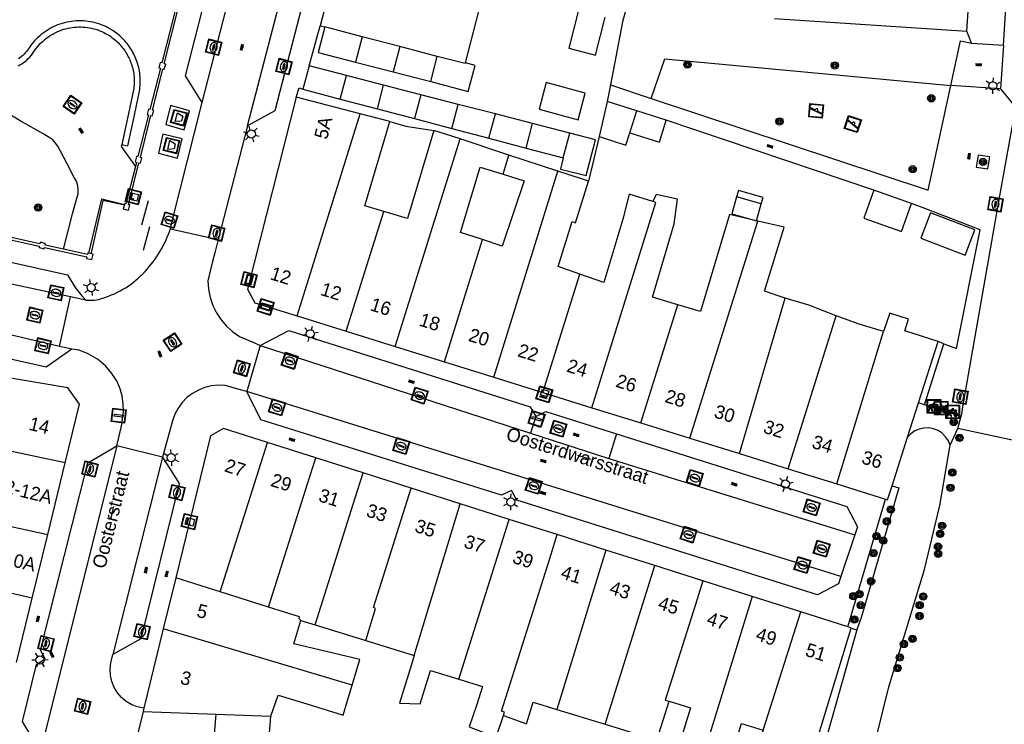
# Model space of a CAD drawing. Header units: metres. Extents: x 93870 to 95789, y 463036 to 464040.
# Tile 218 of 256: x 94705 to 94778, y 463518 to 463570. Entities that reach past the tile are written whole.
import ezdxf
from ezdxf.enums import TextEntityAlignment as Align

# ---------------------------------------------------------------- set-up
doc = ezdxf.new("R2010")
doc.units = ezdxf.units.M
doc.header["$LTSCALE"] = 25.4
for name, color, linetype in [('B_BEBOUWINGSGRENS_0', 1, 'Continuous'), ('B_LUIFEL_1', 200, 'Continuous'), ('B_TUSSENMUUR_0', 7, 'Continuous'), ('G_GRENS_ALGEMEEN_0', 7, 'Continuous'), ('Q_AFVAL_APART_PLAATS_0', 7, 'Continuous'), ('Q_BOOM_0', 3, 'Continuous'), ('Q_CAI-KAST_0', 10, 'Continuous'), ('Q_FIETSENREK_0', 6, 'Continuous'), ('Q_INSPECTIE_OF_RIOOLPUT_0', 253, 'Continuous'), ('Q_KOLK_0', 254, 'Continuous'), ('Q_LICHTMAST_0', 2, 'Continuous'), ('Q_SPEELVOORZIENING_0', 45, 'Continuous'), ('Q_STRAATNAAMBORD_0', 7, 'Continuous'), ('Q_VERKEERSBORDPAAL_0', 40, 'Continuous'), ('S_GBKN_SYMBOOL_OV_GROOT_0', 7, 'Continuous'), ('T_CULTUURGRENS_0', 76, 'Continuous'), ('T_HEK_0', 57, 'Continuous'), ('T_HEK_LIJN_0', 6, 'Continuous'), ('T_MUUR_30CM_0', 10, 'Continuous'), ('V_WEGGRENS_0', 7, 'Continuous'), ('W_WATERGRENS_0', 5, 'Continuous'), ('Z_GBKN_HUISNUMMER_0', 252, 'Continuous'), ('Z_STRAATNAAM_0', 252, 'Continuous')]:
    doc.layers.add(name, color=color, linetype=linetype)

# ---------------------------------------------------------------- blocks, each defined once
blk = doc.blocks.new('Q_AFVAL_APART_PLAATS')
for points in [[(-0.5, 0.5), (0.5, 0.5), (0.5, -0.5), (-0.5, -0.5)], [(-0.336, 0.197), (0.331, 0.197), (0.19, -0.251), (-0.196, -0.251)]]:
    blk.add_lwpolyline(points, close=True)
blk.add_lwpolyline([(-0.442, 0.464), (0.438, 0.464, -0.414214), (0.459, 0.442), (0.459, -0.437, -0.414214), (0.438, -0.459), (-0.442, -0.459, -0.414214), (-0.463, -0.437), (-0.463, 0.442, -0.414214), (-0.442, 0.464)], format="xyb")
blk = doc.blocks.new('Q_STRAATNAAMBORD')
for points in [[(-0.5, 0.5), (0.5, 0.5), (0.5, -0.5), (-0.5, -0.5)], [(-0.369, 0.22), (0.358, 0.22), (0.358, -0.214), (-0.369, -0.214)]]:
    blk.add_lwpolyline(points, close=True)
for points in [[(-0.442, 0.464), (0.438, 0.464, -0.414214), (0.459, 0.442), (0.459, -0.437, -0.414214), (0.438, -0.459), (-0.442, -0.459, -0.414214), (-0.463, -0.437), (-0.463, 0.442), (-0.463, 0.444), (-0.463, 0.446), (-0.463, 0.448), (-0.462, 0.45), (-0.461, 0.451), (-0.46, 0.453), (-0.459, 0.455), (-0.458, 0.456), (-0.457, 0.457), (-0.456, 0.459), (-0.454, 0.46), (-0.453, 0.461), (-0.451, 0.462), (-0.449, 0.462), (-0.447, 0.463), (-0.446, 0.463), (-0.444, 0.464), (-0.442, 0.464)], [(-0.287, 0.16), (0.281, 0.16, -0.414214), (0.303, 0.139), (0.303, -0.134, -0.414214), (0.281, -0.156), (-0.287, -0.156, -0.414214), (-0.308, -0.134), (-0.308, 0.139), (-0.308, 0.14), (-0.308, 0.142), (-0.307, 0.144), (-0.307, 0.146), (-0.306, 0.148), (-0.305, 0.149), (-0.304, 0.151), (-0.303, 0.152), (-0.302, 0.154), (-0.3, 0.155), (-0.299, 0.156), (-0.297, 0.157), (-0.296, 0.158), (-0.294, 0.159), (-0.292, 0.159), (-0.29, 0.16), (-0.288, 0.16), (-0.287, 0.16)]]:
    blk.add_lwpolyline(points, format="xyb")
blk = doc.blocks.new('Q_CAI-KAST')
for points in [[(-0.5, 0.5), (0.5, 0.5), (0.5, -0.5), (-0.5, -0.5)], [(-0.262, 0.264), (0.25, 0.264), (0.25, 0.187), (-0.262, 0.187)], [(-0.262, 0.107), (0.25, 0.107), (0.25, -0.332), (-0.262, -0.332)]]:
    blk.add_lwpolyline(points, close=True)
blk.add_lwpolyline([(-0.442, 0.464), (0.438, 0.464, -0.414214), (0.459, 0.442), (0.459, -0.437, -0.414214), (0.438, -0.459), (-0.442, -0.459, -0.414214), (-0.463, -0.437), (-0.463, 0.442), (-0.463, 0.444), (-0.463, 0.446), (-0.463, 0.448), (-0.462, 0.45), (-0.461, 0.451), (-0.46, 0.453), (-0.459, 0.455), (-0.458, 0.456), (-0.457, 0.457), (-0.456, 0.459), (-0.454, 0.46), (-0.453, 0.461), (-0.451, 0.462), (-0.449, 0.462), (-0.447, 0.463), (-0.446, 0.463), (-0.444, 0.464), (-0.442, 0.464)], format="xyb")
blk.add_circle((-0.177, -0.034), 0.0354)
blk = doc.blocks.new('Q_LICHTMAST')
for points in [[(-0.26, 0.15), (-0.52, 0.3)], [(0, 0.3), (0, 0.6)], [(0.26, 0.15), (0.52, 0.3)], [(-0.26, -0.15), (-0.52, -0.3)], [(0, -0.3), (0, -0.6)], [(0.26, -0.15), (0.52, -0.3)]]:
    blk.add_lwpolyline(points)
blk.add_circle((0, 0), 0.3)
blk = doc.blocks.new('Q_VERKEERSBORDPAAL')
for points in [[(-0.5, 0.5), (0.5, 0.5), (0.5, -0.5), (-0.5, -0.5)], [(-0.08, 0.333), (0.071, 0.333), (0.071, -0.329), (-0.08, -0.329)]]:
    blk.add_lwpolyline(points, close=True)
blk.add_lwpolyline([(-0.442, 0.464), (0.438, 0.464, -0.414214), (0.459, 0.442), (0.459, -0.437, -0.414214), (0.438, -0.459), (-0.442, -0.459, -0.414214), (-0.463, -0.437), (-0.463, 0.442), (-0.463, 0.444), (-0.463, 0.446), (-0.463, 0.448), (-0.462, 0.45), (-0.461, 0.451), (-0.46, 0.453), (-0.459, 0.455), (-0.458, 0.456), (-0.457, 0.457), (-0.456, 0.459), (-0.454, 0.46), (-0.453, 0.461), (-0.451, 0.462), (-0.449, 0.462), (-0.447, 0.463), (-0.446, 0.463), (-0.444, 0.464), (-0.442, 0.464)], format="xyb")
blk = doc.blocks.new('Q_KOLK')
blk.add_lwpolyline([(-0.5, 0.5), (0.5, 0.5), (0.5, -0.5), (-0.5, -0.5)], close=True)
for points in [[(-0.442, 0.464), (0.438, 0.464, -0.414214), (0.459, 0.442), (0.459, -0.437, -0.414214), (0.438, -0.459), (-0.442, -0.459, -0.414214), (-0.463, -0.437), (-0.463, 0.442, -0.414214), (-0.442, 0.464)], [(-0.345, 0.105, 0.380426), (-0.276, -0.18)], [(-0.008, 0.266, 0.240218), (-0.345, 0.105)], [(-0.194, 0.045, 0.853344), (-0.194, -0.032)], [(0.331, 0.111, 0.240191), (-0.008, 0.266)], [(0.185, -0.032, 0.849746), (0.185, 0.045)], [(0.267, -0.176, 0.380426), (0.331, 0.111)], [(-0.276, -0.18, 0.148452), (0.012, -0.257)], [(0.012, -0.257, 0.131742), (0.267, -0.176)]]:
    blk.add_lwpolyline(points, format="xyb")
for points in [[(-0.194, 0.045), (0.185, 0.045)], [(0.185, -0.032), (-0.194, -0.032)]]:
    blk.add_lwpolyline(points)
blk = doc.blocks.new('Q_INSPECTIE_OF_RIOOLPUT')
blk.add_lwpolyline([(-0.5, 0.5), (0.5, 0.5), (0.5, -0.5), (-0.5, -0.5)], close=True)
for points in [[(-0.442, 0.464), (0.438, 0.464, -0.414214), (0.459, 0.442), (0.459, -0.437, -0.414214), (0.438, -0.459), (-0.442, -0.459, -0.414214), (-0.463, -0.437), (-0.463, 0.442), (-0.463, 0.444), (-0.463, 0.446), (-0.463, 0.448), (-0.462, 0.45), (-0.461, 0.451), (-0.46, 0.453), (-0.459, 0.455), (-0.458, 0.456), (-0.457, 0.457), (-0.456, 0.459), (-0.454, 0.46), (-0.453, 0.461), (-0.451, 0.462), (-0.449, 0.462), (-0.447, 0.463), (-0.446, 0.463), (-0.444, 0.464), (-0.442, 0.464)], [(-0.345, 0.105, 0.380426), (-0.276, -0.18)], [(-0.008, 0.266, 0.240218), (-0.345, 0.105)], [(-0.194, 0.045, 0.853344), (-0.194, -0.032)], [(0.331, 0.111, 0.240191), (-0.008, 0.266)], [(0.185, -0.032, 0.849746), (0.185, 0.045)], [(0.267, -0.176, 0.380426), (0.331, 0.111)], [(-0.276, -0.18, 0.148452), (0.012, -0.257)], [(0.012, -0.257, 0.131742), (0.267, -0.176)]]:
    blk.add_lwpolyline(points, format="xyb")
for points in [[(-0.194, 0.045), (0.185, 0.045)], [(0.185, -0.032), (-0.194, -0.032)]]:
    blk.add_lwpolyline(points)
blk = doc.blocks.new('Q_SPEELVOORZIENING')
blk.add_lwpolyline([(-0.5, 0.5), (0.5, 0.5), (0.5, -0.5), (-0.5, -0.5)], close=True)
for points in [[(-0.442, 0.464), (0.438, 0.464, -0.414214), (0.459, 0.442), (0.459, -0.437, -0.414214), (0.438, -0.459), (-0.442, -0.459, -0.414214), (-0.463, -0.437), (-0.463, 0.442), (-0.463, 0.444), (-0.463, 0.446), (-0.463, 0.448), (-0.462, 0.45), (-0.461, 0.451), (-0.46, 0.453), (-0.459, 0.455), (-0.458, 0.456), (-0.457, 0.457), (-0.456, 0.459), (-0.454, 0.46), (-0.453, 0.461), (-0.451, 0.462), (-0.449, 0.462), (-0.447, 0.463), (-0.446, 0.463), (-0.444, 0.464), (-0.442, 0.464)], [(-0.363, 0.198, 1.168313), (-0.386, 0.141)], [(-0.087, 0.021, 0.778987), (-0.04, -0.167)], [(-0.04, -0.167, 0.508825), (0.056, -0.036)], [(0.355, -0.156, 1.031322), (0.378, -0.1)]]:
    blk.add_lwpolyline(points, format="xyb")
for points in [[(-0.386, 0.141), (-0.087, 0.021)], [(-0.363, 0.198), (0.378, -0.1)], [(0.056, -0.036), (0.355, -0.156)]]:
    blk.add_lwpolyline(points)
blk = doc.blocks.new('Q_FIETSENREK')
for points in [[(-0.5, 0.5), (0.5, 0.5), (0.5, -0.5), (-0.5, -0.5)], [(-0.063, 0.145), (0.184, 0.054), (0.037, -0.093)]]:
    blk.add_lwpolyline(points, close=True)
for points in [[(-0.442, 0.464), (0.438, 0.464, -0.414214), (0.459, 0.442), (0.459, -0.437, -0.414214), (0.438, -0.459), (-0.442, -0.459, -0.414214), (-0.463, -0.437), (-0.463, 0.442), (-0.463, 0.444), (-0.463, 0.446), (-0.463, 0.448), (-0.462, 0.45), (-0.461, 0.451), (-0.46, 0.453), (-0.459, 0.455), (-0.458, 0.456), (-0.457, 0.457), (-0.456, 0.459), (-0.454, 0.46), (-0.453, 0.461), (-0.451, 0.462), (-0.449, 0.462), (-0.447, 0.463), (-0.446, 0.463), (-0.444, 0.464), (-0.442, 0.464)], [(-0.181, 0.106, 0.847256), (-0.324, -0.144)], [(-0.193, 0.075, 0.842492), (-0.305, -0.118)], [(-0.171, 0.065, 0.053288), (-0.193, 0.075)], [(-0.185, -0.134, 0.502492), (-0.147, 0.044)], [(-0.149, 0.089, 0.06236), (-0.181, 0.106)], [(-0.165, -0.161, 0.494489), (-0.125, 0.068)], [(-0.324, -0.144, 0.089606), (-0.421, -0.348)], [(-0.296, -0.162, 0.110942), (-0.375, -0.348)], [(-0.294, -0.105, 0.006942), (-0.305, -0.118)], [(-0.296, -0.162, 0.02458), (-0.283, -0.168)], [(-0.212, -0.105, 0.381614), (-0.294, -0.105)], [(-0.283, -0.168, 0.148109), (-0.198, -0.173)], [(-0.223, -0.136, 0.533998), (-0.276, -0.136)], [(-0.276, -0.136, 0.009682), (-0.271, -0.138)], [(-0.271, -0.138, 0.120201), (-0.218, -0.144)], [(-0.218, -0.144, 0.003554), (-0.223, -0.136)], [(-0.185, -0.134, 0.017985), (-0.212, -0.105)], [(-0.122, -0.348, 0.075837), (-0.198, -0.173)], [(-0.075, -0.348, 0.094234), (-0.165, -0.161)], [(0.095, -0.16, 0.385208), (0.186, -0.333)], [(0.209, -0.054, 0.224648), (0.108, -0.128)], [(0.126, -0.171, 0.376993), (0.197, -0.303)], [(0.212, -0.086, 0.20829), (0.139, -0.139)], [(0.186, -0.333, 1), (0.287, -0.06)], [(0.197, -0.303, 1), (0.276, -0.09)], [(0.287, -0.06, 0.086253), (0.238, -0.051)], [(0.276, -0.09, 0.079305), (0.241, -0.083)]]:
    blk.add_lwpolyline(points, format="xyb")
for points in [[(-0.171, 0.065), (-0.263, -0.038), (-0.239, -0.059), (-0.147, 0.044)], [(0.081, 0.221), (-0.003, 0.252), (-0.149, 0.089)], [(-0.125, 0.068), (-0.086, 0.111), (0.018, -0.131), (0.095, -0.16)], [(0.238, -0.051), (0.229, 0.053), (0.261, 0.093), (0.302, 0.078), (0.314, 0.11), (0.192, 0.155), (0.18, 0.123), (0.231, 0.104), (0.207, 0.076), (-0.04, 0.167), (0, 0.216), (0.07, 0.191), (0.081, 0.221)], [(0.209, -0.054), (0.199, 0.029), (0.057, -0.108)], [(-0.421, -0.348), (-0.375, -0.348)], [(-0.122, -0.348), (-0.075, -0.348)], [(0.057, -0.108), (0.108, -0.128)], [(0.126, -0.171), (0.253, -0.218), (0.241, -0.083)], [(0.139, -0.139), (0.222, -0.17), (0.212, -0.086)]]:
    blk.add_lwpolyline(points)
blk = doc.blocks.new('Q_BOOM')
for radius in [0.27, 0.18, 0.09]:
    blk.add_circle((0, 0), radius)
blk = doc.blocks.new('S_GBKN_SYMBOOL_OV_GROOT')
for points in [[(-0.21875, 0.0625), (0.21875, 0.0625)], [(-0.21875, 0), (0.21875, 0)], [(-0.1875, 0.0625), (-0.1875, 0)], [(-0.125, 0.09375), (-0.125, 0.0625)], [(-0.125, 0), (-0.125, -0.0625)], [(-0.0625, 0.0625), (-0.0625, 0)], [(0, 0.09375), (0, 0.0625)], [(0, 0), (0, -0.0625)], [(0.0625, 0.0625), (0.0625, 0)], [(0.125, 0.09375), (0.125, 0.0625)], [(0.125, 0), (0.125, -0.0625)], [(0.1875, 0.0625), (0.1875, 0)], [(-0.21875, -0.0625), (0.21875, -0.0625)], [(-0.1875, -0.0625), (-0.1875, -0.09375)], [(-0.0625, -0.0625), (-0.0625, -0.09375)], [(0.0625, -0.0625), (0.0625, -0.09375)], [(0.1875, -0.0625), (0.1875, -0.09375)]]:
    blk.add_lwpolyline(points)

msp = doc.modelspace()

# ---------------------------------------------------------------- linework, layer by layer
at = {"layer": 'B_BEBOUWINGSGRENS_0'}
for p, q in [((94760.791, 463569.881), (94775.03, 463568.944)), ((94727.14, 463569.35), (94727.476, 463569.262)), ((94730.255, 463568.536), (94727.476, 463569.262)), ((94733.034, 463567.811), (94730.255, 463568.536)), ((94735.813, 463567.085), (94733.034, 463567.811)), ((94726.321, 463566.383), (94725.846, 463564.661)), ((94729.08, 463565.67), (94726.321, 463566.383)), ((94729.762, 463566.649), (94732.544, 463565.931)), ((94731.839, 463564.958), (94729.08, 463565.67)), ((94732.544, 463565.931), (94735.325, 463565.214)), ((94725.846, 463564.661), (94728.621, 463563.929)), ((94734.597, 463564.246), (94731.839, 463564.958)), ((94725.372, 463564.076), (94722.247, 463551.81)), ((94730.111, 463562.829), (94725.372, 463564.076)), ((94728.621, 463563.929), (94731.376, 463563.203)), ((94737.356, 463563.534), (94734.597, 463564.246)), ((94731.376, 463563.203), (94734.131, 463562.476)), ((94740.115, 463562.821), (94737.356, 463563.534)), ((94750.582, 463563.05), (94748.391, 463563.743)), ((94732.3, 463562.26), (94730.111, 463562.829)), ((94734.131, 463562.476), (94736.886, 463561.75)), ((94742.874, 463562.109), (94740.115, 463562.821)), ((94752.769, 463562.358), (94750.582, 463563.05)), ((94736.886, 463561.75), (94739.641, 463561.023)), ((94745.632, 463561.397), (94742.874, 463562.109)), ((94741.123, 463559.782), (94737.506, 463560.976)), ((94739.641, 463561.023), (94742.396, 463560.297)), ((94742.396, 463560.297), (94745.145, 463559.572)), ((94744.738, 463558.601), (94741.123, 463559.782)), ((94759.8, 463556.172), (94757.971, 463556.686)), ((94770.934, 463556.197), (94768.145, 463557.195)), ((94725.437, 463547.875), (94729.075, 463546.744)), ((94729.075, 463546.744), (94732.703, 463545.615)), ((94771.453, 463541.443), (94772.907, 463545.981)), ((94732.703, 463545.615), (94736.342, 463544.484)), ((94736.342, 463544.484), (94739.989, 463543.35)), ((94739.989, 463543.35), (94743.637, 463542.216)), ((94743.637, 463542.216), (94747.256, 463541.09)), ((94708.255, 463537.018), (94709.31, 463541.35)), ((94770.642, 463538.911), (94771.453, 463541.443)), ((94747.256, 463541.09), (94750.894, 463539.959)), ((94750.894, 463539.959), (94754.523, 463538.831)), ((94723.238, 463538.516), (94719.98, 463539.55)), ((94726.811, 463537.381), (94723.238, 463538.516)), ((94754.523, 463538.831), (94758.19, 463537.691)), ((94769.486, 463535.301), (94770.642, 463538.911)), ((94758.19, 463537.691), (94761.799, 463536.568)), ((94706.964, 463531.715), (94708.255, 463537.018)), ((94730.319, 463536.268), (94726.811, 463537.381)), ((94733.874, 463535.139), (94730.319, 463536.268)), ((94761.799, 463536.568), (94765.389, 463535.452)), ((94765.389, 463535.452), (94769, 463534.329)), ((94737.514, 463533.983), (94733.874, 463535.139)), ((94741.146, 463532.83), (94737.514, 463533.983)), ((94744.701, 463531.701), (94741.146, 463532.83)), ((94705.817, 463527.003), (94706.964, 463531.715)), ((94748.304, 463530.557), (94744.701, 463531.701)), ((94751.917, 463529.41), (94748.304, 463530.557)), ((94755.481, 463528.279), (94751.917, 463529.41)), ((94716.445, 463528.502), (94715.52, 463524.725)), ((94759.141, 463527.116), (94755.481, 463528.279)), ((94704.658, 463522.242), (94705.817, 463527.003)), ((94762.735, 463525.976), (94759.141, 463527.116)), ((94766.22, 463524.869), (94762.735, 463525.976)), ((94725.71, 463525.34), (94726.767, 463525.015)), ((94715.52, 463524.725), (94714.084, 463518.859)), ((94726.767, 463525.015), (94730.52, 463523.86)), ((94766.47, 463524.79), (94766.22, 463524.869)), ((94730.52, 463523.86), (94734.105, 463522.757)), ((94723.49, 463518.27), (94724.02, 463519.83)), ((94714.084, 463518.859), (94714.024, 463518.617)), ((94744.67, 463518.77), (94748.233, 463517.682)), ((94714.024, 463518.617), (94713.08, 463514.76)), ((94719.09, 463514.02), (94719.43, 463518.418)), ((94719.43, 463518.418), (94723.49, 463518.27))]:
    msp.add_line(p, q, dxfattribs=at)
for points in [[(94737.531, 463605.057), (94736.678, 463601.704), (94735.28, 463600.866), (94734.082, 463596.198), (94732.362, 463589.566), (94730.653, 463582.943), (94728.942, 463576.316), (94727.14, 463569.35)], [(94775.03, 463568.944), (94775.523, 463576.411), (94775.986, 463583.534), (94776.483, 463591.174), (94775.359, 463591.253), (94775.547, 463594.24), (94777.062, 463594.148), (94777.293, 463597.421), (94775.295, 463597.596), (94775.441, 463599.904), (94777.439, 463599.729), (94777.738, 463604.2)], [(94737.893, 463566.596), (94739.682, 463573.511), (94741.393, 463580.138), (94743.102, 463586.761), (94744.822, 463593.393), (94746.34, 463599.246), (94740.651, 463600.693), (94741.484, 463603.964)], [(94746.279, 463570.5), (94745.553, 463567.684), (94747.528, 463567.174), (94748.254, 463569.99)], [(94727.476, 463569.262), (94726.981, 463567.366), (94729.762, 463566.649)], [(94737.893, 463566.596), (94737.88, 463566.545), (94735.813, 463567.085)], [(94735.325, 463565.214), (94738.106, 463564.496), (94738.609, 463566.411), (94737.893, 463566.596)], [(94746.773, 463564.35), (94743.867, 463565.141), (94743.349, 463563.168), (94746.255, 463562.377), (94746.773, 463564.35)], [(94748.391, 463563.743), (94748.163, 463562.763), (94747.788, 463561.155)], [(94731.846, 463555.607), (94730.44, 463556.03), (94732.3, 463562.26)], [(94750.069, 463561.429), (94752.255, 463560.737), (94752.769, 463562.358)], [(94735.55, 463561.6), (94733.6, 463555.08), (94731.846, 463555.607)], [(94737.506, 463560.976), (94736.35, 463561.36), (94735.55, 463561.6)], [(94745.145, 463559.572), (94744.947, 463558.742), (94746.841, 463558.26), (94747.523, 463560.909), (94745.632, 463561.397)], [(94747.788, 463561.155), (94749.783, 463560.523), (94750.069, 463561.429)], [(94739.167, 463553.523), (94737.522, 463554.052), (94738.996, 463558.887), (94740.682, 463558.366)], [(94740.682, 463558.366), (94742.237, 463557.885), (94740.626, 463553.053), (94739.167, 463553.523)], [(94747.02, 463557.86), (94746.49, 463558.02), (94744.738, 463558.601)], [(94746.372, 463550.966), (94744.764, 463551.526), (94745.803, 463554.855), (94746.057, 463554.776), (94747.02, 463557.86)], [(94751.764, 463556.349), (94750.021, 463556.89), (94749.54, 463555.04), (94748.15, 463550.35), (94746.372, 463550.966)], [(94753.631, 463548.712), (94751.74, 463549.28), (94753.36, 463554.7), (94753.59, 463556.53), (94752.023, 463556.869), (94751.764, 463556.349)], [(94757.971, 463556.686), (94757.619, 463555.433), (94759.448, 463554.919), (94759.8, 463556.172)], [(94768.145, 463557.195), (94767.404, 463555.123), (94770.193, 463554.125), (94770.934, 463556.197)], [(94759.544, 463554.892), (94757.44, 463555.38), (94755.3, 463548.21), (94753.631, 463548.712)], [(94774.906, 463552.378), (94775.614, 463554.25), (94772.341, 463555.5), (94771.626, 463553.631), (94774.906, 463552.378)], [(94761.58, 463549.19), (94760.037, 463549.722), (94761.498, 463554.438), (94759.544, 463554.892)], [(94722.247, 463551.81), (94721.75, 463549.86), (94722.3, 463548.85), (94725.437, 463547.875)], [(94765.342, 463547.898), (94763.33, 463548.67), (94761.58, 463549.19)], [(94768.86, 463546.74), (94767.06, 463547.28), (94765.342, 463547.898)], [(94772.907, 463545.981), (94770.431, 463546.774), (94770.705, 463547.631), (94769.325, 463548.073), (94768.86, 463546.74)], [(94709.31, 463541.35), (94708.45, 463542.55), (94700.68, 463543.87), (94698.325, 463544.414)], [(94719.98, 463539.55), (94719.02, 463539.02), (94716.445, 463528.502)], [(94769, 463534.329), (94769.159, 463534.28), (94769.486, 463535.301)], [(94729.508, 463520.551), (94730.08, 463522.45), (94725.18, 463523.63), (94725.71, 463525.34)], [(94759.94, 463517.24), (94758.32, 463511.96), (94760.73, 463511.22), (94762.1, 463515.7), (94761.68, 463515.83), (94761.93, 463516.63), (94763.79, 463516.06), (94766.47, 463524.79)], [(94734.105, 463522.757), (94733.9, 463522.08), (94733.02, 463519.22), (94734.554, 463519.18), (94735.311, 463521.647), (94737.414, 463521.002)], [(94737.414, 463521.002), (94739.15, 463520.47), (94738.72, 463519.06), (94738.167, 463517.468), (94740.17, 463516.713), (94740.71, 463518.328)], [(94724.02, 463519.83), (94726.154, 463519.174), (94728.843, 463518.347), (94729.17, 463519.43), (94729.508, 463520.551)], [(94740.71, 463518.328), (94742.42, 463517.7), (94742.915, 463519.312), (94744.67, 463518.77)], [(94748.233, 463517.682), (94752.06, 463516.501), (94752.986, 463519.374)], [(94752.986, 463519.374), (94754.57, 463518.89), (94753.19, 463514.39), (94755.03, 463513.83)], [(94755.198, 463514.396), (94757.14, 463513.82), (94758.34, 463517.73), (94759.94, 463517.24)]]:
    msp.add_lwpolyline(points, dxfattribs=at)
at = {"layer": 'B_LUIFEL_1'}
msp.add_line((94759.8, 463556.172), (94759.935, 463556.654), dxfattribs=at)
for points in [[(94759.935, 463556.654), (94758.106, 463557.168), (94757.971, 463556.686)], [(94721.23, 463513.899), (94721.372, 463516.423), (94723.35, 463516.362), (94723.49, 463518.27)]]:
    msp.add_lwpolyline(points, dxfattribs=at)
at = {"layer": 'B_TUSSENMUUR_0'}
for p, q in [((94730.255, 463568.536), (94729.762, 463566.649)), ((94733.034, 463567.811), (94732.544, 463565.931)), ((94735.325, 463565.214), (94735.813, 463567.085)), ((94728.621, 463563.929), (94729.08, 463565.67)), ((94731.376, 463563.203), (94731.839, 463564.958)), ((94734.597, 463564.246), (94734.131, 463562.476)), ((94736.886, 463561.75), (94737.356, 463563.534)), ((94739.641, 463561.023), (94740.115, 463562.821)), ((94750.069, 463561.429), (94750.582, 463563.05)), ((94742.396, 463560.297), (94742.874, 463562.109)), ((94732.703, 463545.615), (94737.506, 463560.976)), ((94745.145, 463559.572), (94745.632, 463561.397)), ((94740.682, 463558.366), (94741.123, 463559.782)), ((94739.989, 463543.35), (94744.738, 463558.601)), ((94729.075, 463546.744), (94731.846, 463555.607)), ((94754.523, 463538.831), (94759.544, 463554.892)), ((94743.637, 463542.216), (94746.372, 463550.966)), ((94750.894, 463539.959), (94753.631, 463548.712)), ((94758.19, 463537.691), (94761.58, 463549.19)), ((94761.799, 463536.568), (94765.342, 463547.898)), ((94765.389, 463535.452), (94768.86, 463546.74)), ((94708.255, 463537.018), (94696.863, 463539.406)), ((94695.358, 463534.251), (94706.964, 463531.715)), ((94734.105, 463522.757), (94737.514, 463533.983)), ((94737.414, 463521.002), (94741.146, 463532.83)), ((94748.233, 463517.682), (94751.917, 463529.41)), ((94719.747, 463527.46), (94716.445, 463528.502)), ((94723.324, 463526.332), (94719.747, 463527.46)), ((94759.141, 463527.116), (94755.198, 463514.396)), ((94759.94, 463517.24), (94762.735, 463525.976)), ((94714.024, 463518.617), (94719.43, 463518.418))]:
    msp.add_line(p, q, dxfattribs=at)
for points in [[(94725.437, 463547.875), (94726.056, 463549.854), (94730.111, 463562.829)], [(94747.256, 463541.09), (94752.005, 463556.274), (94751.764, 463556.349)], [(94736.342, 463544.484), (94736.969, 463546.49), (94739.167, 463553.523)], [(94719.747, 463527.46), (94722.621, 463536.563), (94723.238, 463538.516)], [(94723.324, 463526.332), (94726.202, 463535.451), (94726.811, 463537.381)], [(94726.767, 463525.015), (94729.732, 463534.41), (94730.319, 463536.268)], [(94730.52, 463523.86), (94731.25, 463526.24), (94731.086, 463526.299), (94733.874, 463535.139)], [(94740.71, 463518.328), (94740.778, 463518.573), (94740.577, 463518.636), (94744.145, 463529.939), (94744.701, 463531.701)], [(94748.304, 463530.557), (94745.56, 463521.65), (94744.67, 463518.77)], [(94705.817, 463527.003), (94695.95, 463529.27), (94692.922, 463529.989)], [(94755.481, 463528.279), (94754.927, 463526.524), (94752.698, 463519.462), (94752.986, 463519.374)], [(94725.71, 463525.34), (94725.578, 463525.463), (94725.62, 463525.605), (94723.324, 463526.332)], [(94729.508, 463520.551), (94717.685, 463524.079), (94715.52, 463524.725)]]:
    msp.add_lwpolyline(points, dxfattribs=at)
at = {"layer": 'G_GRENS_ALGEMEEN_0'}
msp.add_line((94773.329, 463545.822), (94772.907, 463545.981), dxfattribs=at)
for points in [[(94716.501, 463570.864), (94715.405, 463566.605), (94715.303, 463566.628), (94715.196, 463566.228), (94715.308, 463566.202), (94714.528, 463563.162), (94714.429, 463563.178), (94714.331, 463562.789), (94714.428, 463562.762), (94713.645, 463559.673), (94713.544, 463559.68), (94713.448, 463559.291), (94713.545, 463559.262), (94713.463, 463558.941)], [(94712.453, 463560.551), (94712.894, 463560.47), (94713.315, 463562.396), (94713.735, 463564.374), (94713.76, 463564.508), (94713.78, 463564.643), (94713.797, 463564.778), (94713.809, 463564.913), (94713.817, 463565.049), (94713.821, 463565.185), (94713.821, 463565.322), (94713.816, 463565.458), (94713.808, 463565.593), (94713.795, 463565.729), (94713.778, 463565.862), (94713.757, 463565.994), (94713.732, 463566.126), (94713.703, 463566.257), (94713.671, 463566.387), (94713.634, 463566.516), (94713.593, 463566.644), (94713.549, 463566.771), (94713.501, 463566.896), (94713.448, 463567.019), (94713.394, 463567.139), (94713.337, 463567.257), (94713.276, 463567.373), (94713.211, 463567.487), (94713.144, 463567.6), (94713.073, 463567.71), (94712.999, 463567.819), (94712.922, 463567.925), (94712.841, 463568.029), (94712.758, 463568.13), (94712.672, 463568.229), (94712.582, 463568.326), (94712.49, 463568.42), (94712.396, 463568.512), (94712.298, 463568.6), (94712.198, 463568.686), (94712.096, 463568.769), (94711.991, 463568.848), (94711.884, 463568.925), (94711.775, 463568.998), (94711.624, 463569.091), (94711.47, 463569.177), (94711.312, 463569.258), (94711.151, 463569.332), (94710.988, 463569.4), (94710.822, 463569.461), (94710.654, 463569.516), (94710.483, 463569.564), (94710.311, 463569.605), (94710.138, 463569.64), (94709.963, 463569.668), (94709.787, 463569.689), (94709.611, 463569.703), (94709.434, 463569.71), (94709.257, 463569.711), (94709.08, 463569.704), (94708.904, 463569.69), (94708.728, 463569.67), (94708.553, 463569.643), (94708.38, 463569.608), (94708.208, 463569.568), (94708.037, 463569.52), (94707.869, 463569.466), (94707.703, 463569.405), (94707.539, 463569.338), (94707.378, 463569.264), (94707.22, 463569.184), (94707.066, 463569.098), (94706.914, 463569.006), (94706.767, 463568.908), (94706.624, 463568.805), (94706.484, 463568.696), (94706.349, 463568.581), (94706.219, 463568.462), (94706.093, 463568.337), (94705.973, 463568.208), (94705.857, 463568.073), (94705.747, 463567.935), (94705.643, 463567.792), (94705.544, 463567.646), (94705.469, 463567.537), (94705.388, 463567.433), (94705.303, 463567.333), (94705.212, 463567.238), (94705.116, 463567.148), (94705.016, 463567.063), (94704.911, 463566.983), (94704.802, 463566.909)], [(94704.776, 463566.377), (94704.913, 463566.45), (94705.046, 463566.531), (94705.174, 463566.619), (94705.298, 463566.713), (94705.417, 463566.813), (94705.53, 463566.92), (94705.637, 463567.032), (94705.738, 463567.15), (94705.833, 463567.273), (94705.922, 463567.401), (94706.011, 463567.533), (94706.105, 463567.662), (94706.204, 463567.787), (94706.308, 463567.907), (94706.417, 463568.024), (94706.53, 463568.136), (94706.647, 463568.244), (94706.769, 463568.347), (94706.894, 463568.445), (94707.023, 463568.538), (94707.156, 463568.626), (94707.292, 463568.709), (94707.431, 463568.787), (94707.573, 463568.858), (94707.718, 463568.925), (94707.866, 463568.985), (94708.015, 463569.04), (94708.167, 463569.089), (94708.32, 463569.132), (94708.475, 463569.169), (94708.632, 463569.199), (94708.789, 463569.224), (94708.947, 463569.242), (94709.106, 463569.255), (94709.265, 463569.261), (94709.425, 463569.26), (94709.584, 463569.254), (94709.743, 463569.241), (94709.901, 463569.222), (94710.058, 463569.197), (94710.214, 463569.166), (94710.369, 463569.129), (94710.523, 463569.085), (94710.674, 463569.036), (94710.824, 463568.981), (94710.971, 463568.92), (94711.115, 463568.853), (94711.257, 463568.78), (94711.396, 463568.703), (94711.532, 463568.619), (94711.63, 463568.553), (94711.726, 463568.484), (94711.82, 463568.413), (94711.912, 463568.339), (94712.002, 463568.262), (94712.089, 463568.182), (94712.174, 463568.1), (94712.257, 463568.016), (94712.337, 463567.929), (94712.414, 463567.84), (94712.489, 463567.748), (94712.562, 463567.655), (94712.631, 463567.559), (94712.698, 463567.462), (94712.762, 463567.362), (94712.822, 463567.261), (94712.88, 463567.158), (94712.935, 463567.054), (94712.987, 463566.947), (94713.036, 463566.84), (94713.082, 463566.728), (94713.126, 463566.616), (94713.166, 463566.502), (94713.202, 463566.387), (94713.235, 463566.27), (94713.265, 463566.153), (94713.291, 463566.036), (94713.313, 463565.917), (94713.332, 463565.798), (94713.348, 463565.678), (94713.359, 463565.558), (94713.368, 463565.437), (94713.372, 463565.317), (94713.374, 463565.196), (94713.371, 463565.075), (94713.365, 463564.955), (94713.355, 463564.834), (94713.342, 463564.714), (94713.326, 463564.595), (94713.305, 463564.476), (94712.882, 463562.509), (94712.453, 463560.551)], [(94708.136, 463552.818), (94708.794, 463555.428), (94709.125, 463556.596), (94709.21, 463556.903), (94709.232, 463557.221), (94709.192, 463557.537), (94709.091, 463557.838), (94708.934, 463558.115), (94708.38, 463559.189), (94707.904, 463560.081), (94707.706, 463560.431), (94707.477, 463560.752), (94707.351, 463560.898), (94707.186, 463561.012), (94706.671, 463561.319), (94704.937, 463562.324), (94703.905, 463562.942)], [(94732.3, 463562.26), (94733.48, 463561.91), (94735.55, 463561.6)], [(94712.453, 463560.551), (94712.417, 463560.423), (94713.463, 463558.941)], [(94713.463, 463558.941), (94712.755, 463556.171), (94712.659, 463556.191), (94712.641, 463556.132)], [(94708.136, 463552.818), (94706.771, 463553.121), (94706.79, 463553.233), (94706.408, 463553.326), (94706.375, 463553.215), (94703.244, 463553.908), (94703.266, 463554.02), (94702.884, 463554.111), (94702.858, 463554.009), (94699.723, 463554.701), (94699.744, 463554.816), (94699.358, 463554.91), (94699.335, 463554.797), (94696.201, 463555.494), (94696.221, 463555.599), (94695.832, 463555.686), (94695.805, 463555.584), (94693.071, 463556.198), (94693.08, 463556.289), (94692.697, 463556.376), (94692.675, 463556.286), (94689.945, 463556.901), (94689.968, 463556.992), (94689.524, 463557.097)], [(94710.017, 463552.521), (94709.933, 463552.54), (94709.909, 463552.427), (94708.136, 463552.818)]]:
    msp.add_lwpolyline(points, dxfattribs=at)
at = {"layer": 'T_CULTUURGRENS_0'}
msp.add_lwpolyline([(94751.646, 463563.969), (94752.673, 463566.897), (94773.842, 463564.928)], dxfattribs=at)
at = {"layer": 'T_HEK_0'}
for p, q in [((94779.202, 463538.524), (94774.36, 463539.55)), ((94766.22, 463524.869), (94769, 463534.329)), ((94766.47, 463524.79), (94766.888, 463524.651))]:
    msp.add_line(p, q, dxfattribs=at)
at = {"layer": 'T_HEK_LIJN_0'}
for p, q in [((94714.235, 463555.715), (94714.43, 463556.41)), ((94713.93, 463554.63), (94714.235, 463555.715)), ((94714.06, 463552.75), (94714.53, 463554.5))]:
    msp.add_line(p, q, dxfattribs=at)
msp.add_lwpolyline([(94712.556, 463556.094), (94711.045, 463556.426), (94710.186, 463552.538)], dxfattribs=at)
at = {"layer": 'T_MUUR_30CM_0'}
for p, q in [((94726.321, 463566.383), (94727.14, 463569.35)), ((94748.629, 463564.967), (94748.391, 463563.743)), ((94747.788, 463561.155), (94747.02, 463557.86)), ((94771.883, 463541.309), (94771.453, 463541.443)), ((94774.712, 463541.149), (94774.611, 463540.461))]:
    msp.add_line(p, q, dxfattribs=at)
for points in [[(94751.126, 463570.624), (94749.798, 463570.625), (94749.538, 463569.631), (94748.629, 463564.967)], [(94725.372, 463564.076), (94725.582, 463564.751), (94725.846, 463564.661)], [(94774.611, 463540.461), (94772.977, 463540.969), (94771.883, 463541.309)]]:
    msp.add_lwpolyline(points, dxfattribs=at)
at = {"layer": 'V_WEGGRENS_0'}
for p, q in [((94718.407, 463563.672), (94723.031, 463581.768)), ((94721.766, 463561.949), (94726.65, 463580.847)), ((94777.73, 463567.902), (94777.959, 463571.472)), ((94775.376, 463568.051), (94775.03, 463568.944)), ((94775.376, 463568.051), (94777.73, 463567.902)), ((94777.73, 463567.902), (94777.523, 463564.67)), ((94748.629, 463564.967), (94751.646, 463563.969)), ((94772.149, 463557.186), (94773.842, 463564.928)), ((94777.523, 463564.67), (94773.842, 463564.928)), ((94777.523, 463564.67), (94778.625, 463563.328)), ((94751.646, 463563.969), (94772.149, 463557.186)), ((94716.238, 463555.085), (94718.407, 463563.672)), ((94721.766, 463561.949), (94719.582, 463553.525)), ((94768.145, 463557.195), (94752.769, 463562.358)), ((94776.739, 463559.658), (94775.872, 463559.777)), ((94771.781, 463555.873), (94770.934, 463556.197)), ((94716.047, 463554.326), (94719.582, 463553.525)), ((94719.582, 463553.525), (94719.329, 463552.548)), ((94707.85, 463545.63), (94676.78, 463552.88)), ((94708.651, 463549.291), (94693.465, 463552.518)), ((94707.85, 463545.63), (94708.651, 463549.291)), ((94709.779, 463549.051), (94708.651, 463549.291)), ((94722.7, 463545.69), (94721.709, 463542.28)), ((94722.7, 463545.69), (94742.711, 463539.209)), ((94771.883, 463541.309), (94773.329, 463545.822)), ((94708.757, 463545.419), (94707.85, 463545.63)), ((94765.705, 463528.591), (94721.709, 463542.28)), ((94716.2, 463540.13), (94715.47, 463537.44)), ((94743.11, 463540.44), (94742.711, 463539.209)), ((94774.36, 463539.55), (94774.611, 463540.461)), ((94742.711, 463539.209), (94748.518, 463537.329)), ((94749.093, 463539.154), (94748.518, 463537.329)), ((94773.796, 463538.306), (94774.36, 463539.55)), ((94712.08, 463538.28), (94703.8, 463505.246)), ((94709.93, 463537), (94712.08, 463538.28)), ((94715.47, 463537.44), (94712.08, 463538.28)), ((94715.47, 463537.44), (94711.8, 463522.839)), ((94748.518, 463537.329), (94766.724, 463531.685)), ((94766.724, 463531.685), (94765.705, 463528.591))]:
    msp.add_line(p, q, dxfattribs=at)
for points in [[(94718.407, 463563.672), (94717.165, 463565.654), (94721.318, 463581.826), (94723.337, 463582.994)], [(94726.931, 463581.855), (94728.132, 463579.854), (94723.788, 463563.064), (94721.766, 463561.949)], [(94713.046, 463556.089), (94712.944, 463556.107), (94713.72, 463559.211), (94713.829, 463559.184), (94713.939, 463559.579), (94713.839, 463559.602), (94714.608, 463562.711), (94714.707, 463562.691), (94714.814, 463563.077), (94714.714, 463563.104), (94715.483, 463566.149), (94715.589, 463566.126), (94715.704, 463566.508), (94715.59, 463566.539), (94716.676, 463570.819), (94716.617, 463570.834)], [(94773.842, 463564.928), (94774.563, 463568.229), (94775.376, 463568.051)], [(94716.052, 463563.438), (94715.725, 463562.032), (94717.081, 463561.646)], [(94717.081, 463561.646), (94717.469, 463563.058), (94716.052, 463563.438)], [(94778.625, 463563.328), (94777.452, 463556.764), (94774.712, 463541.149)], [(94715.501, 463561.337), (94715.17, 463559.925), (94716.578, 463559.553)], [(94716.578, 463559.553), (94716.914, 463560.988), (94715.501, 463561.337)], [(94775.872, 463559.777), (94775.717, 463558.876), (94776.584, 463558.756), (94776.739, 463559.658)], [(94710.017, 463552.521), (94710.977, 463556.535), (94712.641, 463556.132)], [(94712.641, 463556.132), (94712.553, 463555.802), (94712.951, 463555.696), (94713.046, 463556.089)], [(94773.329, 463545.822), (94774.256, 463545.473), (94776.009, 463554.257), (94771.781, 463555.873)], [(94716.047, 463554.326), (94716.137, 463554.685), (94716.238, 463555.085)], [(94693.465, 463552.518), (94695.375, 463553.842), (94708.421, 463550.91), (94709.005, 463549.989), (94709.502, 463549.367), (94709.779, 463549.051)], [(94703.208, 463553.744), (94706.337, 463553.045), (94706.322, 463552.934), (94706.703, 463552.846), (94706.728, 463552.954), (94709.864, 463552.244), (94709.845, 463552.136), (94710.237, 463552.054), (94710.327, 463552.447), (94710.017, 463552.521)], [(94709.779, 463549.051), (94710.253, 463549.037), (94710.412, 463549.051), (94710.57, 463549.072), (94710.727, 463549.101), (94710.882, 463549.138), (94711.036, 463549.182), (94711.258, 463549.258), (94711.478, 463549.341), (94711.696, 463549.43), (94711.911, 463549.526), (94712.123, 463549.628), (94712.332, 463549.736), (94712.538, 463549.85), (94712.741, 463549.97), (94712.94, 463550.096), (94713.135, 463550.228), (94713.32, 463550.373), (94713.5, 463550.524), (94713.676, 463550.679), (94713.848, 463550.839), (94714.016, 463551.004), (94714.179, 463551.173), (94714.337, 463551.347), (94714.49, 463551.525), (94714.638, 463551.707), (94714.781, 463551.893), (94714.919, 463552.082), (94715.051, 463552.275), (94715.178, 463552.471), (94715.299, 463552.671), (94715.415, 463552.874), (94715.526, 463553.08), (94715.63, 463553.289), (94715.729, 463553.501), (94715.822, 463553.716), (94715.909, 463553.933), (94716.047, 463554.326)], [(94708.757, 463545.419), (94706.86, 463544.096), (94678.436, 463550.462), (94676.78, 463552.88)], [(94719.329, 463552.548), (94719.165, 463551.915), (94718.825, 463550.466), (94718.871, 463549.85), (94718.995, 463549.245), (94719.194, 463548.661), (94719.467, 463548.107), (94719.807, 463547.592), (94720.211, 463547.125), (94720.67, 463546.713), (94721.179, 463546.362), (94722.27, 463545.88), (94722.7, 463545.69)], [(94722.7, 463545.69), (94724.81, 463546.81), (94742.7, 463541.16), (94743.11, 463540.44)], [(94712.584, 463540.787), (94712.564, 463541.365), (94712.475, 463541.937), (94712.32, 463542.494), (94712.1, 463543.029), (94711.717, 463543.617), (94711.238, 463544.178), (94710.65, 463544.675), (94709.97, 463545.072), (94709.291, 463545.346), (94708.757, 463545.419)], [(94721.709, 463542.28), (94721.25, 463542.41), (94720.114, 463542.732), (94719.604, 463542.754), (94719.096, 463542.705), (94718.6, 463542.585), (94718.126, 463542.397), (94717.682, 463542.145), (94717.278, 463541.834), (94716.921, 463541.469), (94716.619, 463541.058), (94716.377, 463540.609), (94716.2, 463540.13)], [(94765.705, 463528.591), (94765.53, 463528.06), (94763.97, 463527.25), (94741.7, 463534.25), (94741.32, 463534.97), (94740.57, 463534.63), (94722.75, 463540.19), (94721.709, 463542.28)], [(94712.08, 463538.28), (94712.44, 463539.72), (94712.584, 463540.787)], [(94743.11, 463540.44), (94743.84, 463540.81), (94749.093, 463539.154)], [(94749.093, 463539.154), (94766.14, 463533.78), (94766.92, 463532.28), (94766.724, 463531.685)], [(94703.8, 463505.246), (94702.48, 463507.47), (94704.48, 463515.47), (94705.989, 463516.38), (94705.09, 463517.88), (94706.14, 463522.09), (94706.79, 463522.5), (94706.439, 463523.16), (94709.93, 463537)], [(94715.47, 463537.44), (94716.7, 463535.47), (94713.86, 463524), (94711.8, 463522.839)], [(94714.084, 463518.859), (94713.627, 463518.947), (94713.19, 463519.11), (94712.787, 463519.343), (94712.428, 463519.64), (94712.123, 463519.993), (94711.882, 463520.391), (94711.709, 463520.824), (94711.611, 463521.279), (94711.591, 463521.745), (94711.647, 463522.207), (94711.8, 463522.839)]]:
    msp.add_lwpolyline(points, dxfattribs=at)
at = {"layer": 'W_WATERGRENS_0'}
for p, q in [((94769.486, 463535.301), (94769.99, 463535.15)), ((94766.888, 463524.651), (94754.493, 463481.194))]:
    msp.add_line(p, q, dxfattribs=at)
for points in [[(94773.796, 463538.306), (94773.657, 463538.642), (94773.454, 463538.944), (94773.195, 463539.2), (94772.89, 463539.398), (94772.551, 463539.531), (94772.203, 463539.593), (94771.849, 463539.586), (94771.503, 463539.51), (94771.178, 463539.368), (94770.888, 463539.166), (94770.642, 463538.911)], [(94766.97, 463512.273), (94768.338, 463516.739), (94769.249, 463520.44), (94771.879, 463529.118), (94773.034, 463533.857), (94773.796, 463538.306)], [(94769.99, 463535.15), (94767.24, 463525.71), (94766.888, 463524.651)]]:
    msp.add_lwpolyline(points, dxfattribs=at)
at = {"layer": 'Z_STRAATNAAM_0'}
for p, q in [((94746.196, 463537.575), (94747.149, 463537.273)), ((94711.629, 463532.812), (94711.873, 463533.782))]:
    msp.add_line(p, q, dxfattribs=at)

# ---------------------------------------------------------------- block references
at = {"layer": 'Q_AFVAL_APART_PLAATS_0'}
for p, rotation in [((94716.677, 463562.545), 74.63506680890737), ((94716.127, 463560.485), 76.82180889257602)]:
    msp.add_blockref('Q_AFVAL_APART_PLAATS', p, dxfattribs=dict(at, rotation=rotation))
at = {"layer": 'Q_BOOM_0'}
for p, rotation in [((94754.331, 463566.486), 174.6860159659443), ((94765.249, 463566.414), 174.6860159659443), ((94772.394, 463563.978), 174.6860159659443), ((94761.148, 463562.272), 161.6942542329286), ((94776.221, 463559.273), 80.23888934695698), ((94771.014, 463558.73), 161.6942542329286), ((94706.262, 463555.907), 75.85017701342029), ((94774.053, 463540.034), 74.59597854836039), ((94774.477, 463538.863), 65.61159128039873), ((94773.95, 463536.3), 80.28100042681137), ((94773.819, 463535.17), 80.28100042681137), ((94769.401, 463533.561), 73.75844246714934), ((94769.106, 463532.682), 73.75844246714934), ((94773.188, 463532.356), 76.30278085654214), ((94768.337, 463531.582), 73.62357683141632), ((94773.048, 463531.759), 76.30278085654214), ((94768.839, 463531.257), 73.75844246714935), ((94772.891, 463530.808), 76.30278085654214), ((94768.108, 463530.322), 73.6235768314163), ((94772.892, 463530.274), 76.30278085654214), ((94767.931, 463528.242), 73.75844246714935), ((94766.622, 463527.141), 73.62357683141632), ((94767.07, 463527.297), 73.62357683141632), ((94771.786, 463527.116), 73.13976878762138), ((94767.166, 463526.473), 73.75844246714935), ((94771.532, 463526.482), 73.13976878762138), ((94771.518, 463525.677), 73.13976878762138), ((94766.694, 463525.424), 73.62357683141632), ((94770.367, 463523.606), 73.13976878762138), ((94770.994, 463523.989), 73.13976878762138), ((94770.058, 463522.614), 73.13976878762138), ((94769.892, 463521.818), 73.13976878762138)]:
    msp.add_blockref('Q_BOOM', p, dxfattribs=dict(at, rotation=rotation))
at = {"layer": 'Q_CAI-KAST_0'}
for p, rotation in [((94713.311, 463556.705), 75.96375653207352), ((94743.735, 463542.077), 162.7172185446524), ((94717.463, 463532.665), 76.24351509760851)]:
    msp.add_blockref('Q_CAI-KAST', p, dxfattribs=dict(at, rotation=rotation))
at = {"layer": 'Q_FIETSENREK_0'}
for p in [(94772.588, 463541.193), (94773.123, 463541.057), (94773.976, 463540.784)]:
    msp.add_blockref('Q_FIETSENREK', p, dxfattribs=at)
at = {"layer": 'Q_INSPECTIE_OF_RIOOLPUT_0'}
for p, rotation in [((94706.012, 463547.94), 166.8653947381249), ((94716.213, 463545.938), 123.4325601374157), ((94721.348, 463544.005), 73.79529880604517), ((94764.28, 463530.66), 162.716892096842), ((94709.55, 463519), 75.92866483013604)]:
    msp.add_blockref('Q_INSPECTIE_OF_RIOOLPUT', p, dxfattribs=dict(at, rotation=rotation))
at = {"layer": 'Q_KOLK_0'}
for p, rotation in [((94719.257, 463567.764), 75.66614971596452), ((94724.457, 463566.33), 75.49420832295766), ((94708.797, 463563.514), 145.3590524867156), ((94777.148, 463556.146), 80.04749978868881), ((94715.982, 463554.964), 162.5397435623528), ((94719.48, 463554.007), 75.46554491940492), ((94707.576, 463549.592), 168.0031909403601), ((94706.617, 463545.671), 166.8653947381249), ((94724.89, 463544.558), 162.0543197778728), ((94734.507, 463541.988), 162.0543197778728), ((94774.543, 463541.899), 80.04749978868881), ((94723.945, 463541.112), 162.716892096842), ((94744.78, 463539.54), 162.502624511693), ((94733.151, 463538.252), 162.716892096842), ((94710.094, 463536.546), 75.84303358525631), ((94754.876, 463535.888), 162.776161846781), ((94742.958, 463535.309), 162.716892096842), ((94716.54, 463534.81), 76.09311870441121), ((94763.53, 463533.71), 162.5027467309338), ((94754.416, 463531.705), 162.716892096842), ((94762.852, 463529.45), 162.716892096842), ((94713.959, 463524.53), 76.09311870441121), ((94706.836, 463523.639), 75.8430335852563)]:
    msp.add_blockref('Q_KOLK', p, dxfattribs=dict(at, rotation=rotation))
at = {"layer": 'Q_LICHTMAST_0'}
for p, rotation in [((94776.955, 463564.904), 175.9907155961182), ((94722.044, 463561.336), 75.46554491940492), ((94710.18, 463549.973), 128.6260916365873), ((94726.404, 463546.56), 162.4728988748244), ((94716.11, 463537.395), 121.9792326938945), ((94761.591, 463535.443), 162.5027467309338), ((94741.254, 463534.112), 117.8240963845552), ((94706.393, 463522.426), 32.24246783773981)]:
    msp.add_blockref('Q_LICHTMAST', p, dxfattribs=dict(at, rotation=rotation))
at = {"layer": 'Q_SPEELVOORZIENING_0'}
for p, rotation in [((94763.859, 463563.055), 174.6860159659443), ((94766.585, 463562.071), 161.6942542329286)]:
    msp.add_blockref('Q_SPEELVOORZIENING', p, dxfattribs=dict(at, rotation=rotation))
at = {"layer": 'Q_STRAATNAAMBORD_0'}
for p, rotation in [((94721.879, 463550.567), 75.70134549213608), ((94723.101, 463548.549), 162.7344155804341)]:
    msp.add_blockref('Q_STRAATNAAMBORD', p, dxfattribs=dict(at, rotation=rotation))
at = {"layer": 'Q_VERKEERSBORDPAAL_0'}
for p, rotation in [((94712.225, 463540.503), 82.31392540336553), ((94743.164, 463540.264), 72.04110486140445)]:
    msp.add_blockref('Q_VERKEERSBORDPAAL', p, dxfattribs=dict(at, rotation=rotation))
at = {"layer": 'S_GBKN_SYMBOOL_OV_GROOT_0'}
for p, rotation in [((94721.348, 463567.761), 75.66614971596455), ((94775.906, 463566.45), 176.3782084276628), ((94709.444, 463561.587), 125.5038949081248), ((94760.457, 463560.42), 161.6942542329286), ((94775.203, 463559.699), 80.23888934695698), ((94715.275, 463545.06), 112.3531976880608), ((94733.91, 463543.009), 162.4728988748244), ((94746.104, 463539.069), 162.060784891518), ((94725.065, 463538.709), 162.6716094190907), ((94743.677, 463537.14), 162.716892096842), ((94757.808, 463535.42), 162.776161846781), ((94743.645, 463534.765), 162.716892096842), ((94714.25, 463529.081), 76.09311870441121), ((94715.785, 463528.793), 76.24351509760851), ((94706.25, 463525.472), 75.84303358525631), ((94707.28, 463522.812), 118.0048573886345)]:
    msp.add_blockref('S_GBKN_SYMBOOL_OV_GROOT', p, dxfattribs=dict(at, rotation=rotation))

# ---------------------------------------------------------------- texts
at = {"layer": 'Z_GBKN_HUISNUMMER_0', "linetype": 'Continuous'}
for s, rotation, p in [('5A', 75.7, (94727.373, 463561.803)), ('12', 342.7, (94724.231, 463550.868)), ('12', 342.7, (94727.967, 463549.707)), ('16', 342.7, (94731.632, 463548.567)), ('18', 342.8, (94735.264, 463547.437)), ('20', 342.8, (94738.908, 463546.304)), ('22', 342.8, (94742.555, 463545.17)), ('24', 342.7, (94746.189, 463544.04)), ('26', 342.8, (94749.817, 463542.912)), ('28', 342.8, (94753.451, 463541.782)), ('30', 342.8, (94757.099, 463540.648)), ('14', 346.3, (94706.353, 463539.776)), ('32', 342.7, (94760.737, 463539.517)), ('34', 342.8, (94764.336, 463538.397)), ('36', 342.8, (94768.016, 463537.253)), ('27', 342.4, (94720.853, 463536.65)), ('29', 342.4, (94724.268, 463535.566)), ('12-12A', 346.3, (94705.18, 463534.958)), ('31', 342.4, (94727.809, 463534.442)), ('33', 342.4, (94731.34, 463533.321)), ('35', 342.4, (94734.937, 463532.178)), ('37', 342.4, (94738.574, 463531.024)), ('10-10A', 346.3, (94703.961, 463529.95)), ('39', 342.4, (94742.167, 463529.883)), ('41', 342.4, (94745.746, 463528.746)), ('43', 342.4, (94749.354, 463527.601)), ('45', 342.4, (94752.943, 463526.462)), ('5', 346.2, (94718.411, 463526.019)), ('47', 342.4, (94756.554, 463525.315)), ('49', 342.4, (94760.182, 463524.163)), ('51', 342.4, (94763.846, 463523)), ('3', 346.2, (94717.2, 463521.076))]:
    msp.add_text(s, height=1, rotation=rotation, dxfattribs=at).set_placement(p, align=Align.MIDDLE)
at = {"layer": 'Z_STRAATNAAM_0', "linetype": 'Continuous'}
for s, rotation, p in [('Oosterdwarsstraat', 342.4169, (94746.196, 463537.575)), ('Oosterstraat', 75.8804, (94711.629, 463532.812))]:
    msp.add_text(s, height=1, rotation=rotation, dxfattribs=at).set_placement(p, align=Align.MIDDLE)

doc.saveas('drawing.dxf')
